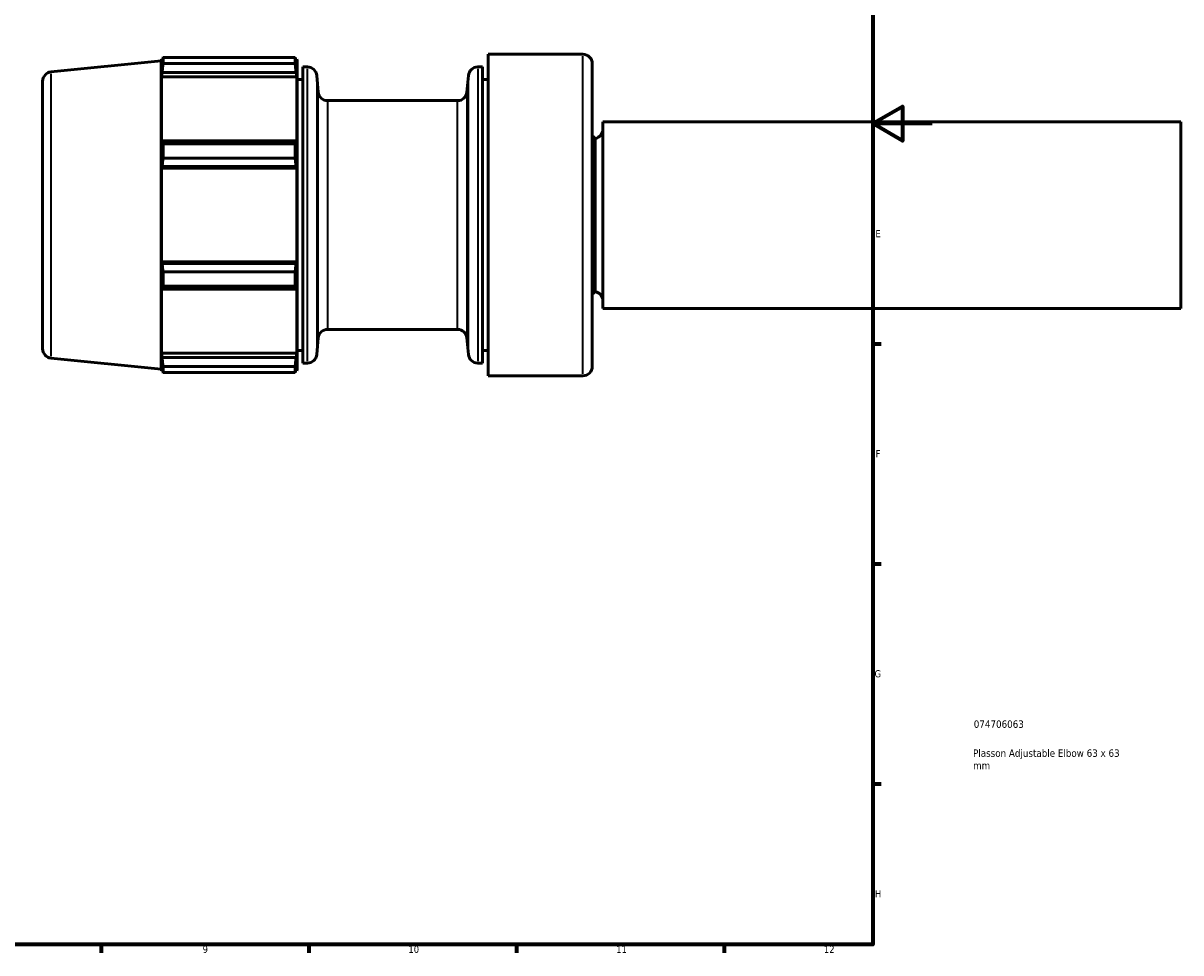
# Model space of a CAD drawing. Header units: millimetres. Extents: x -223 to 925, y -274 to 844.
# Tile 6 of 9: x 534 to 925, y 17 to 331. Entities that reach past the tile are written whole.
import ezdxf

# ---------------------------------------------------------------- set-up
doc = ezdxf.new("R2010")
doc.units = ezdxf.units.MM
for name, color, linetype, lineweight in [('Border (ANSI)', 7, 'Continuous', 70), ('Title (ISO)', 7, 'Continuous', 50), ('Visible (ANSI)', 7, 'Continuous', 50), ('Visible Narrow (ANSI)', 7, 'Continuous', 35)]:
    doc.layers.add(name, color=color, linetype=linetype, lineweight=lineweight)
doc.styles.add('Note Text (ANSI)', font='tahoma.ttf')
doc.styles.add('Note Text (ISO)', font='tahoma.ttf')

# ---------------------------------------------------------------- blocks, each defined once
blk = doc.blocks.new('Borders Default Border')
at = {"layer": 'Border (ANSI)'}
for p, q in [((821, 222.75), (823.8, 222.75)), ((821, 148.5), (823.8, 148.5)), ((821, 74.25), (823.8, 74.25)), ((560.67, 20), (560.67, 17.2)), ((630.75, 20), (630.75, 17.2)), ((700.83, 20), (700.83, 17.2)), ((770.92, 20), (770.92, 17.2))]:
    blk.add_line(p, q, dxfattribs=at)
at = {"layer": 'Border (ANSI)', "flags": 128}
for points in [[(20, 20), (20, 574), (821, 574), (821, 20), (20, 20)], [(841, 297), (821, 297), (831, 302.77), (831, 291.23), (821, 297)]]:
    blk.add_lwpolyline(points, dxfattribs=at)
at = {"layer": 'Border (ANSI)', "color": 5, "true_color": 0x0000ff, "char_height": 2.4, "attachment_point": 7, "style": 'Note Text (ANSI)'}
for s, insert in [('E', (821.91, 258.68)), ('F', (821.98, 184.43)), ('G', (821.6, 110.13)), ('H', (821.73, 35.93)), ('9', (594.92, 17.15)), ('10', (664.35, 17.15)), ('11', (734.43, 17.2)), ('12', (804.52, 17.2))]:
    blk.add_mtext(s, dxfattribs=dict(at, insert=insert))
blk = doc.blocks.new('Title Blocks ISO')
at = {"layer": 'Title (ISO)', "color": 232, "true_color": 0xca0064, "style": 'Note Text (ISO)'}
for tag, p in [('PART_NUMBER_001', (34.08, 73.13)), ('DESCRIPTION_001', (33.84, 63.34)), ('DESCRIPTION_002', (33.86, 59.17))]:
    blk.add_attdef(tag, p, '', height=2.5, dxfattribs=at)

msp = doc.modelspace()

# ---------------------------------------------------------------- linework, layer by layer
at = {"layer": 'Visible (ANSI)'}
for p, q in [((691.28, 211.93), (691.28, 320.4)), ((691.28, 320.4), (723.23, 320.4)), ((543.77, 314.42), (580.93, 318.14)), ((580.93, 318.14), (581.01, 318.71)), ((580.93, 214.19), (580.93, 318.14)), ((581.01, 318.71), (581.01, 316.28)), ((581.01, 318.71), (581.43, 318.71)), ((581.25, 317.89), (581.01, 316.28)), ((581.57, 317.28), (581.57, 319.33)), ((581.57, 319.33), (626.13, 319.33)), ((626.13, 317.28), (581.57, 317.28)), ((626.13, 317.28), (626.13, 319.33)), ((626.27, 318.71), (626.69, 318.71)), ((626.69, 316.28), (626.45, 317.89)), ((626.77, 318.14), (626.69, 318.71)), ((626.69, 316.28), (626.69, 318.71)), ((626.77, 214.19), (626.77, 318.14)), ((726.38, 317.25), (726.38, 215.08)), ((581.01, 312.77), (581.25, 314.28)), ((581.01, 312.77), (626.69, 312.77)), ((581.01, 312.77), (581.01, 290.43)), ((581.25, 314.28), (626.45, 314.28)), ((626.45, 314.28), (626.69, 312.77)), ((626.69, 290.43), (626.69, 312.77)), ((628.69, 216.21), (628.69, 316.12)), ((628.69, 316.12), (630.32, 316.12)), ((633.95, 307.63), (633.46, 313.25)), ((684.1, 307.63), (684.59, 313.25)), ((687.73, 316.12), (689.36, 316.12)), ((689.36, 216.21), (689.36, 316.12)), ((540.94, 221.04), (540.94, 311.29)), ((626.77, 311.84), (628.69, 311.84)), ((689.36, 311.84), (691.28, 311.84)), ((637.09, 304.75), (680.96, 304.75)), ((729.94, 297.66), (729.94, 234.66)), ((924.94, 297.66), (729.94, 297.66)), ((924.94, 297.66), (924.94, 234.66)), ((581.25, 291.21), (581.01, 290.43)), ((626.45, 291.21), (581.25, 291.21)), ((581.57, 285.3), (581.57, 290.23)), ((581.57, 290.23), (626.13, 290.23)), ((626.13, 285.3), (626.13, 290.23)), ((626.69, 290.43), (626.45, 291.21)), ((727.38, 291.99), (727.38, 240.33)), ((626.13, 285.3), (581.57, 285.3)), ((581.01, 281.97), (581.25, 282.48)), ((581.01, 281.97), (581.01, 250.36)), ((581.01, 281.97), (626.69, 281.97)), ((581.25, 282.48), (626.45, 282.48)), ((626.45, 282.48), (626.69, 281.97)), ((626.69, 250.36), (626.69, 281.97)), ((581.01, 250.36), (626.69, 250.36)), ((581.25, 249.85), (581.01, 250.36)), ((626.69, 250.36), (626.45, 249.85)), ((626.45, 249.85), (581.25, 249.85)), ((581.57, 242.1), (581.57, 247.03)), ((581.57, 247.03), (626.13, 247.03)), ((626.13, 242.1), (626.13, 247.03)), ((581.01, 241.9), (581.01, 219.56)), ((581.01, 241.9), (581.25, 241.12)), ((581.25, 241.12), (626.45, 241.12)), ((626.13, 242.1), (581.57, 242.1)), ((626.45, 241.12), (626.69, 241.9)), ((626.69, 219.56), (626.69, 241.9)), ((924.94, 234.66), (729.94, 234.66)), ((637.09, 227.58), (680.96, 227.58)), ((633.95, 224.7), (633.46, 219.08)), ((684.1, 224.7), (684.59, 219.08)), ((581.01, 219.56), (626.69, 219.56)), ((581.25, 218.05), (581.01, 219.56)), ((626.69, 219.56), (626.45, 218.05)), ((626.77, 220.49), (628.69, 220.49)), ((689.36, 220.49), (691.28, 220.49)), ((543.77, 217.91), (580.93, 214.19)), ((581.01, 216.05), (581.01, 213.62)), ((581.01, 216.05), (581.25, 214.44)), ((626.45, 218.05), (581.25, 218.05)), ((581.57, 213), (581.57, 215.05)), ((581.57, 215.05), (626.13, 215.05)), ((626.13, 213), (626.13, 215.05)), ((626.45, 214.44), (626.69, 216.05)), ((626.69, 213.62), (626.69, 216.05)), ((628.69, 216.21), (630.32, 216.21)), ((687.73, 216.21), (689.36, 216.21)), ((580.93, 214.19), (581.01, 213.62)), ((581.01, 213.62), (581.43, 213.62)), ((626.13, 213), (581.57, 213)), ((626.27, 213.62), (626.69, 213.62)), ((626.77, 214.19), (626.69, 213.62)), ((691.28, 211.93), (723.23, 211.93))]:
    msp.add_line(p, q, dxfattribs=at)
for centre, radius, start, end in [((723.23, 317.25), 3.15, 0, 90), ((544.09, 311.29), 3.15, 95.7169, 180), ((630.32, 312.97), 3.15, 5, 90), ((687.73, 312.97), 3.15, 90, 175), ((637.09, 307.9), 3.15, 185, 270), ((680.96, 307.9), 3.15, 270, 355), ((726.79, 295.09), 3.15, 280.8391, 0), ((704.28, 266.16), 34.65, 48.1982, 50.3797), ((704.28, 266.16), 34.65, 309.6203, 311.8018), ((726.79, 237.24), 3.15, 0, 79.1609), ((637.09, 224.43), 3.15, 90, 175), ((680.96, 224.43), 3.15, 5, 90), ((544.09, 221.04), 3.15, 180, 264.2831), ((630.32, 219.36), 3.15, 270, 355), ((687.73, 219.36), 3.15, 185, 270), ((723.23, 215.08), 3.15, 270, 0)]:
    msp.add_arc(centre, radius, start, end, dxfattribs=at)
for points, weights in [([(581.25, 317.89), (581.4, 318.6), (581.57, 319.33)], [1.00089189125, 1.00085444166, 1]), ([(581.57, 317.28), (581.4, 315.75), (581.25, 314.28)], [1, 1.00085444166, 1.00089189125]), ([(626.13, 319.33), (626.3, 318.6), (626.45, 317.89)], [1, 1.00085444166, 1.00089189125]), ([(626.45, 314.28), (626.3, 315.75), (626.13, 317.28)], [1.00089189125, 1.00085444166, 1]), ([(581.25, 291.21), (581.4, 290.73), (581.57, 290.23)], [1.00089189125, 1.00085444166, 1]), ([(626.13, 290.23), (626.3, 290.73), (626.45, 291.21)], [1, 1.00085444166, 1.00089189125]), ([(581.57, 285.3), (581.4, 283.86), (581.25, 282.48)], [1, 1.00085444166, 1.00089189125]), ([(626.45, 282.48), (626.3, 283.86), (626.13, 285.3)], [1.00089189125, 1.00085444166, 1]), ([(581.25, 249.85), (581.4, 248.47), (581.57, 247.03)], [1.00089189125, 1.00085444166, 1]), ([(626.13, 247.03), (626.3, 248.47), (626.45, 249.85)], [1, 1.00085444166, 1.00089189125]), ([(581.57, 242.1), (581.4, 241.6), (581.25, 241.12)], [1, 1.00085444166, 1.00089189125]), ([(626.45, 241.12), (626.3, 241.6), (626.13, 242.1)], [1.00089189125, 1.00085444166, 1]), ([(581.25, 218.05), (581.4, 216.58), (581.57, 215.05)], [1.00089189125, 1.00085444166, 1]), ([(626.13, 215.05), (626.3, 216.58), (626.45, 218.05)], [1, 1.00085444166, 1.00089189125]), ([(581.57, 213), (581.4, 213.73), (581.25, 214.44)], [1, 1.00085444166, 1.00089189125]), ([(626.45, 214.44), (626.3, 213.73), (626.13, 213)], [1.00089189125, 1.00085444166, 1])]:
    msp.add_rational_spline(points, weights, degree=2, dxfattribs=at)
at = {"layer": 'Visible Narrow (ANSI)'}
for p, q in [((723.23, 212.6), (723.23, 319.73)), ((543.77, 313.83), (543.77, 218.5)), ((630.32, 216.82), (630.32, 315.51)), ((633.46, 312.67), (633.46, 219.66)), ((684.59, 219.66), (684.59, 312.67)), ((687.73, 315.51), (687.73, 216.82)), ((633.95, 225.21), (633.95, 307.12)), ((684.1, 307.12), (684.1, 225.21)), ((637.09, 304.28), (637.09, 228.05)), ((680.96, 228.05), (680.96, 304.28))]:
    msp.add_line(p, q, dxfattribs=at)

# ---------------------------------------------------------------- block references
msp.add_blockref('Borders Default Border', (0, 0))
msp.add_blockref('Title Blocks ISO', (821, 20)).add_auto_attribs({'PART_NUMBER_001': '074706063', 'DESCRIPTION_001': 'Plasson Adjustable Elbow 63 x 63', 'DESCRIPTION_002': 'mm'})

doc.saveas('drawing.dxf')
